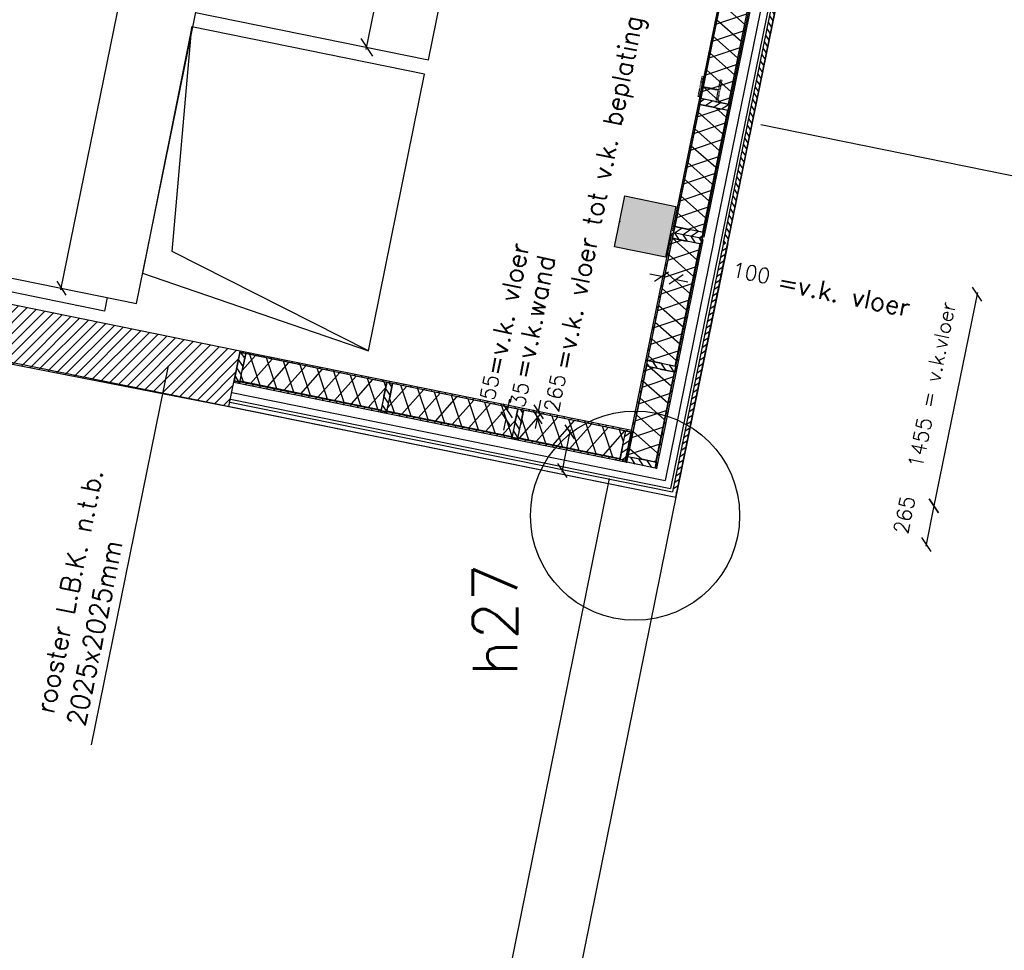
# Model space of a CAD drawing. Extents: x 7198 to 172353, y -998 to 131648.
# Tile 16 of 66: x 25626 to 32258, y 20745 to 27014. Entities that reach past the tile are written whole.
import ezdxf
from ezdxf.enums import TextEntityAlignment as Align

# ---------------------------------------------------------------- set-up
doc = ezdxf.new("R2010")
doc.units = 0
doc.header["$LTSCALE"] = 50
doc.header["$MEASUREMENT"] = 0
doc.header["$PDSIZE"] = -1
doc.linetypes.add('HIDDEN2', pattern=[0.1875, 0.125, -0.0625])
doc.layers.get('0').update_dxf_attribs({"linetype": 'CONTINUOUS'})
doc.layers.get('DEFPOINTS').update_dxf_attribs({"linetype": 'CONTINUOUS'})
for name, color, linetype in [('_DETAILNUMMERS', 4, 'CONTINUOUS'), ('_DETAILNUMMERSTEKST', 4, 'CONTINUOUS'), ('_INSTALLATIES', 4, 'CONTINUOUS'), ('A--01A1_ACEER', 1, 'CONTINUOUS'), ('A--A21--_F-23-', 9, 'CONTINUOUS'), ('A--A25--_F-2--', 9, 'CONTINUOUS'), ('A--A28--_F12--', 7, 'CONTINUOUS'), ('A--A42--_F-23-', 9, 'CONTINUOUS'), ('A--L$7A1-_STRAMIEN', 1, 'CONTINUOUS'), ('A--L02-A3-_LOGO', 3, 'CONTINUOUS'), ('A--L21--', 3, 'CONTINUOUS'), ('A--L21--_F-2--', 7, 'CONTINUOUS'), ('A--L21A1_BUITENWAND', 1, 'CONTINUOUS'), ('A--L21A4_BUITENWAND', 4, 'CONTINUOUS'), ('A--L22A2_BINNENWAND', 2, 'CONTINUOUS'), ('A--L25--', 7, 'CONTINUOUS'), ('A--L25--_F-23-', 7, 'CONTINUOUS'), ('A--L28--', 7, 'CONTINUOUS'), ('A--L28--_F-2--', 7, 'CONTINUOUS'), ('A--L28--_F12--', 7, 'CONTINUOUS'), ('A--L42--', 7, 'CONTINUOUS'), ('A--L42--_F-23-', 7, 'CONTINUOUS'), ('A--M$1A-_F123-', 1, 'CONTINUOUS'), ('A--T01A-25_TEKST', 2, 'CONTINUOUS'), ('X--LR---_CP', 7, 'CONTINUOUS')]:
    doc.layers.add(name, color=color, linetype=linetype)
doc.layers.add('bruto vloeroppervlak', color=3, linetype='CONTINUOUS', plot=False)
doc.styles.add('ALFA-0_25', font='ROMANS')
doc.styles.add('HIEMSTRA', font='romans.shx')
doc.dimstyles.get("Standard").update_dxf_attribs({"dimscale": 40, "dimtxt": 2.5, "dimasz": 2, "dimexe": 0.3, "dimexo": 0.3, "dimgap": 2, "dimtad": 1, "dimdec": 0, "dimzin": 0, "dimdsep": 46, "dimtxsty": 'HIEMSTRA', "dimblk1": 'OBLIQUE', "dimblk2": 'OBLIQUE', "dimsah": 1, "dimcen": -0.09, "dimdle": 0.3, "dimse1": 1, "dimclrd": 2, "dimclre": 2, "dimclrt": 3, "dimadec": 0, "dimazin": 0, "dimtfac": 1, "dimtdec": 4, "dimtofl": 0, "dimtmove": 2, "dimatfit": 3, "dimldrblk": 'OBLIQUE', "dimfxl": 1, "dimtvp": 625, "dimtolj": 1, "dimtzin": 0, "dimarcsym": 0})
doc.dimstyles.new('STANDARD$0', dxfattribs={"dimscale": 50, "dimtxt": 2.5, "dimasz": 2, "dimexe": 2, "dimexo": 0, "dimgap": 2, "dimtad": 1, "dimdec": 0, "dimzin": 0, "dimdsep": 46, "dimtxsty": 'ALFA-0_25', "dimblk1": 'OBLIQUE', "dimblk2": 'OBLIQUE', "dimsah": 1, "dimcen": -3, "dimdle": 2, "dimclrd": 1, "dimclre": 1, "dimclrt": 2, "dimadec": 0, "dimazin": 0, "dimtfac": 0.666667, "dimtofl": 0, "dimtmove": 2, "dimatfit": 3, "dimldrblk": 'OBLIQUE', "dimfxl": 1, "dimtvp": 0.833333, "dimtolj": 1, "dimtzin": 0, "dimarcsym": 0})

# ---------------------------------------------------------------- blocks, each defined once
blk = doc.blocks.new('_OBLIQUE')
at = {"color": 0, "linetype": 'ByBlock'}
blk.add_line((-0.5, -0.5), (0.5, 0.5), dxfattribs=at)
blk = doc.blocks.new('*D62')
at = {"layer": 'A--M$1A-_F123-', "color": 2, "linetype": 'Continuous', "lineweight": -2, "transparency": 16777216}
for p, q in [((27960.6, 26812.5), (28765, 30761.4)), ((29157.4, 30666.1), (28747.3, 30749.7))]:
    blk.add_line(p, q, dxfattribs=at)
at = {"layer": 'DEFPOINTS', "color": 0, "linetype": 'Continuous', "transparency": 16777216}
for p in [(28762, 30746.7), (29172.1, 30663.2), (28373.7, 26743.6, -0.2)]:
    blk.add_point(p, dxfattribs=at)
at = {"layer": 'A--M$1A-_F123-', "color": 2, "linetype": 'Continuous', "lineweight": -2, "transparency": 16777216, "xscale": 100, "yscale": 100, "zscale": 100}
for p, rotation in [((28762, 30746.7), 78.48629033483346), ((27963.5, 26827.2), 258.4862903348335)]:
    blk.add_blockref('_OBLIQUE', p, dxfattribs=dict(at, rotation=rotation))
at = {"layer": 'A--M$1A-_F123-', "color": 3, "linetype": 'Continuous', "transparency": 16777216, "insert": (28203.5, 28819.4), "char_height": 125, "attachment_point": 5, "rotation": 78.48629, "style": 'HIEMSTRA'}
blk.add_mtext('\\A1;4000', dxfattribs=at)
blk = doc.blocks.new('*D63')
at = {"layer": 'A--M$1A-_F123-', "color": 2, "linetype": 'Continuous', "lineweight": -2, "transparency": 16777216}
for p, q in [((25904.1, 25193.4), (27904.9, 35015.7)), ((28396, 34903.4), (27890.7, 35006.3))]:
    blk.add_line(p, q, dxfattribs=at)
at = {"layer": 'DEFPOINTS', "color": 0, "linetype": 'Continuous', "transparency": 16777216}
for p in [(27902.5, 35003.9), (28407.8, 34901, -0.2), (26411.8, 25102.2)]:
    blk.add_point(p, dxfattribs=at)
at = {"layer": 'A--M$1A-_F123-', "color": 2, "linetype": 'Continuous', "lineweight": -2, "transparency": 16777216, "xscale": 80, "yscale": 80, "zscale": 80}
for p, rotation in [((27902.5, 35003.9), 78.48643322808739), ((25906.5, 25205.1), 258.4864332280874)]:
    blk.add_blockref('_OBLIQUE', p, dxfattribs=dict(at, rotation=rotation))
at = {"layer": 'A--M$1A-_F123-', "color": 3, "linetype": 'Continuous', "transparency": 16777216, "insert": (26777.1, 30130.5), "char_height": 100, "attachment_point": 5, "rotation": 78.48643, "style": 'HIEMSTRA'}
blk.add_mtext('\\A1;10000', dxfattribs=at)
blk = doc.blocks.new('Q020437-')
at = {"layer": 'A--A28--_F12--', "color": 8}
for points in [[(-175, -175), (-175, 175), (175, 175)], [(-175, -175), (175, 175), (175, -175)]]:
    blk.add_solid(points, dxfattribs=at)
at = {"layer": 'A--L28--_F12--', "color": 3, "linetype": 'Continuous'}
blk.add_lwpolyline([(-175, -175), (-175, 175), (175, 175), (175, -175)], close=True, dxfattribs=at)
at = {"layer": 'X--LR---_CP'}
for p in [(-175, 0), (-175, 0), (175, 0)]:
    blk.add_point(p, dxfattribs=at)
blk = doc.blocks.new('*D233')
at = {"layer": 'A--M$1A-_F123-', "color": 2, "linetype": 'Continuous', "lineweight": -2, "transparency": 16777216}
for p, q in [((29121.2, 24373), (29137.1, 24451.4)), ((29109.5, 24375.4), (29109.4, 24375.4)), ((29114.3, 24338.8), (29098.3, 24260.4))]:
    blk.add_line(p, q, dxfattribs=at)
at = {"layer": 'DEFPOINTS', "color": 0, "linetype": 'Continuous', "transparency": 16777216}
for p in [(29121.2, 24373), (29121.3, 24373), (29114.3, 24338.8)]:
    blk.add_point(p, dxfattribs=at)
at = {"layer": 'A--M$1A-_F123-', "color": 2, "linetype": 'Continuous', "lineweight": -2, "transparency": 16777216, "xscale": 80, "yscale": 80, "zscale": 80}
for p, rotation in [((29121.2, 24373), 258.5313590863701), ((29114.3, 24338.8), 78.53135908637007)]:
    blk.add_blockref('_OBLIQUE', p, dxfattribs=dict(at, rotation=rotation))
at = {"layer": 'A--M$1A-_F123-', "color": 3, "linetype": 'Continuous', "transparency": 16777216, "insert": (28992.9, 24488), "char_height": 100, "attachment_point": 5, "rotation": 78.53136, "style": 'HIEMSTRA'}
blk.add_mtext('\\A1;35', dxfattribs=at)
blk = doc.blocks.new('*D234')
at = {"layer": 'A--M$1A-_F123-', "color": 2, "linetype": 'Continuous', "lineweight": -2, "transparency": 16777216}
for p, q in [((29950, 25283.1), (29871.6, 25299.1)), ((29947.6, 25271.4), (29947.6, 25271.4)), ((30048, 25263.2), (30126.4, 25247.2))]:
    blk.add_line(p, q, dxfattribs=at)
at = {"layer": 'DEFPOINTS', "color": 0, "linetype": 'Continuous', "transparency": 16777216}
for p in [(29950, 25283.1), (29950, 25283.1), (30048, 25263.2, -1)]:
    blk.add_point(p, dxfattribs=at)
at = {"layer": 'A--M$1A-_F123-', "color": 2, "linetype": 'Continuous', "lineweight": -2, "transparency": 16777216, "xscale": 80, "yscale": 80, "zscale": 80}
for p, rotation in [((29950, 25283.1), 348.4862620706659), ((30048, 25263.2), 168.4862620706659)]:
    blk.add_blockref('_OBLIQUE', p, dxfattribs=dict(at, rotation=rotation))
at = {"layer": 'A--M$1A-_F123-', "color": 3, "linetype": 'Continuous', "transparency": 16777216, "insert": (30553.9, 25308.1), "char_height": 100, "attachment_point": 5, "rotation": 348.48626, "style": 'HIEMSTRA'}
blk.add_mtext('\\A1;100', dxfattribs=at)
blk = doc.blocks.new('*D262')
at = {"layer": 'A--M$1A-_F123-', "color": 2, "linetype": 'Continuous', "lineweight": -2, "transparency": 16777216}
for p, q in [((28912.1, 24380), (28928.1, 24458.4)), ((28901.2, 24326.1), (28885.2, 24247.7)), ((28889.4, 24328.5), (28889.4, 24328.5))]:
    blk.add_line(p, q, dxfattribs=at)
at = {"layer": 'DEFPOINTS', "color": 0, "linetype": 'Continuous', "transparency": 16777216}
for p in [(28912.1, 24380), (28901.2, 24326.1, 0), (28901.2, 24326.1)]:
    blk.add_point(p, dxfattribs=at)
at = {"layer": 'A--M$1A-_F123-', "color": 2, "linetype": 'Continuous', "lineweight": -2, "transparency": 16777216, "xscale": 80, "yscale": 80, "zscale": 80}
for p, rotation in [((28912.1, 24380), 258.4877704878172), ((28901.2, 24326.1), 78.48777048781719)]:
    blk.add_blockref('_OBLIQUE', p, dxfattribs=dict(at, rotation=rotation))
at = {"layer": 'A--M$1A-_F123-', "color": 3, "linetype": 'Continuous', "transparency": 16777216, "insert": (28790.7, 24537.1), "char_height": 100, "attachment_point": 5, "rotation": 78.48777, "style": 'HIEMSTRA'}
blk.add_mtext('\\A1;55', dxfattribs=at)
blk = doc.blocks.new('NH40_196')
at = {"layer": 'A--A25--_F-2--'}
h = blk.add_hatch(dxfattribs=at)
h.set_pattern_fill('ALFALINE', color=256, scale=40, style=0, pattern_type=2)
h.set_pattern_definition([(45, (-6, 0), (-28.284, 28.284), [])])
h.paths.add_polyline_path([(0, 0), (0, 196), (40, 196), (40, 0)])
at = {"layer": 'A--L25--_F-23-', "color": 2, "linetype": 'Continuous'}
blk.add_lwpolyline([(0, 0), (0, 196), (40, 196), (40, 0)], close=True, dxfattribs=at)
at = {"layer": 'X--LR---_CP'}
for p in [(0, 0), (0, 0), (40, 0)]:
    blk.add_point(p, dxfattribs=at)
blk = doc.blocks.new('*U727')
at = {"layer": 'A--A42--_F-23-', "linetype": 'Continuous'}
h = blk.add_hatch(dxfattribs=at)
h.set_pattern_fill('ALFALINE', color=256, scale=40, style=0)
h.set_pattern_definition([(45, (-31023.915, -29450.602), (-28.28427, 28.28427), [])])
h.paths.add_polyline_path([(0, 0), (4.9, -1), (-789.3, -3901.2), (-794.2, -3900.2), (-799.1, -3899.2), (-4.9, 1)])
at = {"layer": 'A--L42--_F-23-', "color": 2, "linetype": 'Continuous'}
for points in [[(0, 0), (-4.9, 1), (-799.1, -3899.2), (-794.2, -3900.2)], [(0, 0), (4.9, -1), (-789.3, -3901.2), (-794.2, -3900.2)]]:
    blk.add_lwpolyline(points, dxfattribs=at)
blk = doc.blocks.new('*U726')
at = {"layer": 'A--A42--_F-23-', "linetype": 'Continuous'}
h = blk.add_hatch(dxfattribs=at)
h.set_pattern_fill('ALFALINE', color=256, scale=40, style=0)
h.set_pattern_definition([(45, (-30822.028, -29491.56), (-28.28427, 28.28427), [])])
h.paths.add_polyline_path([(0, 0), (4.9, -1), (-789.3, -3900.9), (-794.2, -3899.9), (-799.1, -3898.9), (-4.9, 1)])
at = {"layer": 'A--L42--_F-23-', "color": 2, "linetype": 'Continuous'}
for points in [[(0, 0), (-4.9, 1), (-799.1, -3898.9), (-794.2, -3899.9)], [(0, 0), (4.9, -1), (-789.3, -3900.9), (-794.2, -3899.9)]]:
    blk.add_lwpolyline(points, dxfattribs=at)
blk = doc.blocks.new('*U725')
at = {"layer": 'A--A21--_F-23-', "linetype": 'Continuous'}
h = blk.add_hatch(dxfattribs=at)
h.set_pattern_fill('ALFAISO', color=256, scale=100, angle=78.49, style=0)
h.set_pattern_definition([(138.49, (48.99, -9.98), (-66.275, -74.884), []), (198.49, (48.99, -9.98), (31.714, -94.838), [])])
h.paths.add_polyline_path([(0, 0), (-93.1, 19), (78.5, 861.7), (171.6, 842.7), (264.7, 823.7), (93.1, -19)])
at = {"layer": 'A--L21--_F-2--', "color": 2, "linetype": 'Continuous'}
for points in [[(0, 0), (-93.1, 19), (78.5, 861.7), (171.6, 842.7)], [(0, 0), (93.1, -19), (264.7, 823.7), (171.6, 842.7)]]:
    blk.add_lwpolyline(points, dxfattribs=at)
blk = doc.blocks.new('*U723')
at = {"layer": 'A--A21--_F-23-', "linetype": 'Continuous'}
h = blk.add_hatch(dxfattribs=at)
h.set_pattern_fill('ALFAISO', color=256, scale=100, angle=258.49, style=0)
h.set_pattern_definition([(318.49, (-48.99, 9.98), (66.275, 74.884), []), (18.49, (-48.99, 9.98), (-31.714, 94.838), [])])
h.paths.add_polyline_path([(0, 0), (93.1, -19), (-74.5, -842.1), (-167.6, -823.1), (-260.7, -804.2), (-93.1, 19)])
at = {"layer": 'A--L21--_F-2--', "color": 2, "linetype": 'Continuous'}
for points in [[(0, 0), (-93.1, 19), (-260.7, -804.2), (-167.6, -823.1)], [(0, 0), (93.1, -19), (-74.5, -842.1), (-167.6, -823.1)]]:
    blk.add_lwpolyline(points, dxfattribs=at)
blk = doc.blocks.new('*U720')
at = {"layer": 'A--A42--_F-23-', "linetype": 'Continuous'}
h = blk.add_hatch(dxfattribs=at)
h.set_pattern_fill('ALFALINE', color=256, scale=40, style=0)
h.set_pattern_definition([(45, (-29912.144, -23992.42), (-28.28427, 28.28427), [])])
h.paths.add_polyline_path([(0, 0), (-4.9, 1), (308.7, 1539.6), (313.6, 1538.6), (318.5, 1537.6), (4.9, -1)])
at = {"layer": 'A--L42--_F-23-', "color": 2, "linetype": 'Continuous'}
for points in [[(0, 0), (-4.9, 1), (308.7, 1539.6), (313.6, 1538.6)], [(0, 0), (4.9, -1), (318.5, 1537.6), (313.6, 1538.6)]]:
    blk.add_lwpolyline(points, dxfattribs=at)
blk = doc.blocks.new('*U719')
at = {"layer": 'A--A21--_F-23-', "linetype": 'Continuous'}
h = blk.add_hatch(dxfattribs=at)
h.set_pattern_fill('ALFAISO', color=256, scale=100, angle=258.47439, style=0)
h.set_pattern_definition([(318.474, (-48.99, 9.99), (66.295, 74.866), []), (18.474, (-48.99, 9.99), (-31.688, 94.847), [])])
h.paths.add_polyline_path([(0, 0), (93.1, -19), (-30.8, -626.6), (-123.9, -607.6), (-217, -588.6), (-93.1, 19)])
at = {"layer": 'A--L21--_F-2--', "color": 2, "linetype": 'Continuous'}
for points in [[(0, 0), (-93.1, 19), (-217, -588.6), (-123.9, -607.6)], [(0, 0), (93.1, -19), (-30.8, -626.6), (-123.9, -607.6)]]:
    blk.add_lwpolyline(points, dxfattribs=at)
blk = doc.blocks.new('*U718')
at = {"layer": 'A--A21--_F-23-', "linetype": 'Continuous'}
h = blk.add_hatch(dxfattribs=at)
h.set_pattern_fill('ALFAISO', color=256, scale=100, angle=78.48258, style=0)
h.set_pattern_definition([(138.483, (48.99, -9.98), (-66.285, -74.875), []), (198.483, (48.99, -9.98), (31.702, -94.842), [])])
h.paths.add_polyline_path([(0, 0), (-93.1, 19), (74.6, 842.1), (167.7, 823.1), (260.8, 804.1), (93.1, -19)])
at = {"layer": 'A--L21--_F-2--', "color": 2, "linetype": 'Continuous'}
for points in [[(0, 0), (-93.1, 19), (74.6, 842.1), (167.7, 823.1)], [(0, 0), (93.1, -19), (260.8, 804.1), (167.7, 823.1)]]:
    blk.add_lwpolyline(points, dxfattribs=at)
blk = doc.blocks.new('A$C6C660DB7')
at = {"layer": 'A--L21A4_BUITENWAND', "linetype": 'Continuous'}
for p, q in [((18178.2, -11698.7, 0.3), (22523.9, 9790.8, 0.3)), ((18558.6, -12163.7, 0.3), (22979.7, 9698.6, 0.3))]:
    blk.add_line(p, q, dxfattribs=at)
blk = doc.blocks.new('*D510')
at = {"layer": 'A--M$1A-_F123-', "color": 2, "linetype": 'Continuous', "lineweight": -2, "transparency": 16777216}
for p, q in [((29334.9, 24250), (29277.3, 23966.3)), ((29268, 23980.5), (29267.9, 23980.5))]:
    blk.add_line(p, q, dxfattribs=at)
at = {"layer": 'DEFPOINTS', "color": 0, "linetype": 'Continuous', "transparency": 16777216}
for p in [(29332.6, 24238.2), (29279.7, 23978.1, 0), (29279.7, 23978.1)]:
    blk.add_point(p, dxfattribs=at)
at = {"layer": 'A--M$1A-_F123-', "color": 2, "linetype": 'Continuous', "lineweight": -2, "transparency": 16777216, "xscale": 80, "yscale": 80, "zscale": 80}
for p, rotation in [((29332.5, 24238.2), 78.5133445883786), ((29279.7, 23978.1), 258.5133445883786)]:
    blk.add_blockref('_OBLIQUE', p, dxfattribs=dict(at, rotation=rotation))
at = {"layer": 'A--M$1A-_F123-', "color": 3, "linetype": 'Continuous', "transparency": 16777216, "insert": (29231.3, 24498.8), "char_height": 100, "attachment_point": 5, "rotation": 78.51334, "style": 'HIEMSTRA'}
blk.add_mtext('\\A1;265', dxfattribs=at)
blk = doc.blocks.new('*U535')
at = {"layer": 'A--A42--_F-23-', "linetype": 'Continuous'}
h = blk.add_hatch(dxfattribs=at)
h.set_pattern_fill('ALFALINE', color=256, scale=40, style=0)
h.set_pattern_definition([(45, (-29707.228, -24039.23), (-28.28427, 28.28427), [])])
h.paths.add_polyline_path([(0, 0), (-1, -4.9), (-2639.4, 531.1), (-2638.4, 536), (-2637.4, 540.9), (1, 4.9)])
at = {"layer": 'A--L42--_F-23-', "color": 2, "linetype": 'Continuous'}
for points in [[(0, 0), (-1, -4.9), (-2639.4, 531.1), (-2638.4, 536)], [(0, 0), (1, 4.9), (-2637.4, 540.9), (-2638.4, 536)]]:
    blk.add_lwpolyline(points, dxfattribs=at)
blk = doc.blocks.new('*U534')
at = {"layer": 'A--A42--_F-23-', "linetype": 'Continuous'}
h = blk.add_hatch(dxfattribs=at)
h.set_pattern_fill('ALFALINE', color=256, scale=40, style=0)
h.set_pattern_definition([(45, (-29747.527, -24241.266), (-28.28427, 28.28427), [])])
h.paths.add_polyline_path([(0, 0), (1, 4.9), (-2636.2, 540.7), (-2637.2, 535.8), (-2638.2, 530.9), (-1, -4.9)])
at = {"layer": 'A--L42--_F-23-', "color": 2, "linetype": 'Continuous'}
for points in [[(0, 0), (-1, -4.9), (-2638.2, 530.9), (-2637.2, 535.8)], [(0, 0), (1, 4.9), (-2636.2, 540.7), (-2637.2, 535.8)]]:
    blk.add_lwpolyline(points, dxfattribs=at)
blk = doc.blocks.new('*U533')
at = {"layer": 'A--A42--_F-23-', "linetype": 'Continuous'}
h = blk.add_hatch(dxfattribs=at)
h.set_pattern_fill('ALFALINE', color=256, scale=40, style=0)
h.set_pattern_definition([(45, (-29710.292, -24033.55), (-28.28427, 28.28427), [])])
h.paths.add_polyline_path([(0, 0), (-4.9, 1), (308.7, 1539.6), (313.6, 1538.6), (318.5, 1537.6), (4.9, -1)])
at = {"layer": 'A--L42--_F-23-', "color": 2, "linetype": 'Continuous'}
for points in [[(0, 0), (-4.9, 1), (308.7, 1539.6), (313.6, 1538.6)], [(0, 0), (4.9, -1), (318.5, 1537.6), (313.6, 1538.6)]]:
    blk.add_lwpolyline(points, dxfattribs=at)
blk = doc.blocks.new('*U531')
at = {"layer": 'A--A21--_F-23-', "linetype": 'Continuous'}
h = blk.add_hatch(dxfattribs=at)
h.set_pattern_fill('ALFAISO', color=256, scale=100, angle=168.49012, style=0)
h.set_pattern_definition([(228.49, (9.98, 48.99), (74.884, -66.275), []), (288.49, (9.98, 48.99), (94.838, 31.714), [])])
h.paths.add_polyline_path([(0, 0), (-19, -93.1), (-969, 100.4), (-950, 193.5), (-931.1, 286.5), (19, 93.1)])
at = {"layer": 'A--L21--_F-2--', "color": 2, "linetype": 'Continuous'}
for points in [[(0, 0), (19, 93.1), (-931.1, 286.5), (-950, 193.5)], [(0, 0), (-19, -93.1), (-969, 100.4), (-950, 193.5)]]:
    blk.add_lwpolyline(points, dxfattribs=at)
blk = doc.blocks.new('*U530')
at = {"layer": 'A--A21--_F-23-', "linetype": 'Continuous'}
h = blk.add_hatch(dxfattribs=at)
h.set_pattern_fill('ALFAISO', color=256, scale=100, angle=168.49, style=0)
h.set_pattern_definition([(228.49, (9.98, 48.99), (74.884, -66.275), []), (288.49, (9.98, 48.99), (94.838, 31.714), [])])
h.paths.add_polyline_path([(0, 0), (-19, -93.1), (-861.7, 78.5), (-842.7, 171.6), (-823.7, 264.7), (19, 93.1)])
at = {"layer": 'A--L21--_F-2--', "color": 2, "linetype": 'Continuous'}
for points in [[(0, 0), (19, 93.1), (-823.7, 264.7), (-842.7, 171.6)], [(0, 0), (-19, -93.1), (-861.7, 78.5), (-842.7, 171.6)]]:
    blk.add_lwpolyline(points, dxfattribs=at)
blk = doc.blocks.new('*U529')
at = {"layer": 'A--A21--_F-23-', "linetype": 'Continuous'}
h = blk.add_hatch(dxfattribs=at)
h.set_pattern_fill('ALFAISO', color=256, scale=100, angle=168.49, style=0)
h.set_pattern_definition([(228.49, (9.98, 48.99), (74.884, -66.275), []), (288.49, (9.98, 48.99), (94.838, 31.714), [])])
h.paths.add_polyline_path([(0, 0), (-19, -93.1), (-707.2, 47.1), (-688.2, 140.1), (-669.3, 233.2), (19, 93.1)])
at = {"layer": 'A--L21--_F-2--', "color": 2, "linetype": 'Continuous'}
for points in [[(0, 0), (19, 93.1), (-669.3, 233.2), (-688.2, 140.1)], [(0, 0), (-19, -93.1), (-707.2, 47.1), (-688.2, 140.1)]]:
    blk.add_lwpolyline(points, dxfattribs=at)
blk = doc.blocks.new('*D511')
at = {"layer": 'A--M$1A-_F123-', "color": 1, "linetype": 'Continuous', "lineweight": -2, "transparency": 16777216}
blk.add_line((32077, 25176.3), (31781.8, 23727.1), dxfattribs=at)
at = {"layer": 'DEFPOINTS', "color": 0, "linetype": 'Continuous', "transparency": 16777216}
for p in [(32074.6, 25164.6), (31784.2, 23738.9), (31784.2, 23738.9)]:
    blk.add_point(p, dxfattribs=at)
at = {"layer": 'A--M$1A-_F123-', "color": 1, "linetype": 'Continuous', "lineweight": -2, "transparency": 16777216, "xscale": 80, "yscale": 80, "zscale": 80}
for p, rotation in [((32074.6, 25164.6), 78.48513587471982), ((31784.2, 23738.9), 258.4851358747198)]:
    blk.add_blockref('_OBLIQUE', p, dxfattribs=dict(at, rotation=rotation))
at = {"layer": 'A--M$1A-_F123-', "color": 2, "linetype": 'Continuous', "transparency": 16777216, "insert": (31769.2, 24553.4), "char_height": 100, "attachment_point": 5, "rotation": 78.48514, "style": 'HIEMSTRA'}
blk.add_mtext('\\A1;1455 = v.k.vloer', dxfattribs=at)
blk = doc.blocks.new('*D512')
at = {"layer": 'A--M$1A-_F123-', "color": 1, "linetype": 'Continuous', "lineweight": -2, "transparency": 16777216}
blk.add_line((31786.6, 23750.6), (31728.9, 23467.4), dxfattribs=at)
at = {"layer": 'DEFPOINTS', "color": 0, "linetype": 'Continuous', "transparency": 16777216}
for p in [(31784.2, 23738.9), (31731.3, 23479.2), (31731.3, 23479.2)]:
    blk.add_point(p, dxfattribs=at)
at = {"layer": 'A--M$1A-_F123-', "color": 1, "linetype": 'Continuous', "lineweight": -2, "transparency": 16777216, "xscale": 80, "yscale": 80, "zscale": 80}
for p, rotation in [((31784.2, 23738.9), 78.48513587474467), ((31731.3, 23479.2), 258.4851358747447)]:
    blk.add_blockref('_OBLIQUE', p, dxfattribs=dict(at, rotation=rotation))
at = {"layer": 'A--M$1A-_F123-', "color": 2, "linetype": 'Continuous', "transparency": 16777216, "insert": (31584.7, 23677.9), "char_height": 100, "attachment_point": 5, "rotation": 78.48514, "style": 'HIEMSTRA'}
blk.add_mtext('\\A1;265', dxfattribs=at)

msp = doc.modelspace()

# ---------------------------------------------------------------- hatches: boundary and pattern name
at = {"layer": 'A--01A1_ACEER', "linetype": 'Continuous'}
h = msp.add_hatch(dxfattribs=at)
h.set_pattern_fill('ANSI31', color=256, scale=250, angle=78.49, style=0)
h.set_pattern_definition([(123.49, (18836.53, -6089.41), (-26.061942, -17.243482), [])])
h.paths.add_polyline_path([(30366.9, 25512.3), (31165, 29431.9), (31194.4, 29425.9), (30396.3, 25506.3)])
h = msp.add_hatch(dxfattribs=at)
h.set_pattern_fill('ANSI31', color=256, scale=250, angle=78.49, style=0)
h.set_pattern_definition([(213.48258, (32116.995, 59106.31), (-17.240107, 26.064175), [])])
h.paths.add_polyline_path([(30366.9, 25512.3), (30022.1, 23832.6), (30051.5, 23826.7), (30396.3, 25506.3)])
at = {"layer": 'A--L$7A1-_STRAMIEN'}
h = msp.add_hatch(dxfattribs=at)
h.set_pattern_fill('ANSI31', color=256, scale=400, style=0)
h.set_pattern_definition([(45, (-27.327, 5.55), (-35.35534, 35.35534), [])])
h.paths.add_polyline_path([(24826.8, 24839), (27035.2, 24407.5), (27111.3, 24781.8), (24906.6, 25230.9)])

# ---------------------------------------------------------------- linework, layer by layer
at = {"layer": '_DETAILNUMMERS'}
msp.add_circle((29771, 23673), 704.5, dxfattribs=at)
at = {"layer": '_INSTALLATIES', "linetype": 'Continuous'}
for points in [[(26411.8, 25102.2), (28407.8, 34901), (26840, 35220.4), (24844, 25421.5), (26411.8, 25102.2)], [(29177.2, 30662.1), (27609.4, 30981.5), (26811, 27062), (28378.8, 26742.6)], [(28353.7, 26645.7), (26785.9, 26965), (26453.2, 25305.4), (27974.5, 24783.9)]]:
    msp.add_lwpolyline(points, close=True, dxfattribs=at)
msp.add_lwpolyline([(27974.5, 24783.9), (26652.6, 25453.1), (26785.9, 26965)], dxfattribs=at)
at = {"layer": 'A--L$7A1-_STRAMIEN', "color": 2}
for p, q in [((26196.4, 25050.5), (24922.5, 25310)), ((26215.5, 25143), (26196.4, 25050.5))]:
    msp.add_line(p, q, dxfattribs=at)
at = {"layer": 'A--L$7A1-_STRAMIEN'}
msp.add_line((26110.7, 22129.6), (26627.5, 24683), dxfattribs=at)
at = {"layer": 'A--L$7A1-_STRAMIEN', "color": 3, "elevation": 0}
msp.add_lwpolyline([(24826.8, 24839), (27035.2, 24407.5), (27111.3, 24781.8), (24906.6, 25230.9)], close=True, dxfattribs=at)
at = {"layer": 'A--L21--'}
for p, q in [((30366.9, 25512.3), (31165, 29431.9)), ((30396.3, 25506.3), (31194.4, 29425.9)), ((30366.9, 25512.3), (30022.1, 23832.6, -0.1)), ((30396.3, 25506.3), (30045.6, 23798.1, -0.1)), ((27035.1, 24407.5, 0), (30045.5, 23797.4, -0.1)), ((27041.1, 24436.8, 0), (30022.1, 23832.6, -0.1))]:
    msp.add_line(p, q, dxfattribs=at)
at = {"layer": 'A--L21A1_BUITENWAND'}
msp.add_lwpolyline([(30619, 26308.3), (34207.5, 25577.5), (35483.1, 31836.1), (35373.3, 31858.5)], dxfattribs=at)
at = {"layer": 'A--L22A2_BINNENWAND', "color": 2, "linetype": 'Continuous'}
for p, q in [((31708.7, 32197.6, 0.2), (30008.9, 23855.7, 0)), ((30302.2, 25525.6), (31100.4, 29445.1)), ((30302.2, 25525.5), (29973, 23909.8)), ((27054.3, 24501.5, 0), (29973, 23909.8, 0)), ((27045.1, 24456.5, 0), (30009.3, 23855.6))]:
    msp.add_line(p, q, dxfattribs=at)
at = {"layer": 'A--L28--_F-2--', "color": 1, "linetype": 'HIDDEN2'}
msp.add_lwpolyline([(30354.8, 26606.7), (30326.9, 26469.5), (30318.6, 26471.2), (30332, 26537.1), (30218.3, 26560.2), (30204.9, 26494.3), (30196.6, 26496), (30224.5, 26633.2), (30232.8, 26631.5), (30219.4, 26565.6), (30333.1, 26542.5), (30346.5, 26608.4)], close=True, dxfattribs=at)
at = {"layer": 'bruto vloeroppervlak'}
msp.add_lwpolyline([(21750, 57752), (14838.9, 23824.8), (14867, 23782.3), (24118, 21897.9), (24160.5, 21926), (24759.7, 24871), (30045.6, 23798.1), (31760.9, 32206), (31771.4, 32146), (44082, 32146)], dxfattribs=at)

# ---------------------------------------------------------------- block references
at = {"layer": 'A--L02-A3-_LOGO'}
msp.add_blockref('A$C6C660DB7', (7074.3, 14132.7), dxfattribs=at)
at = {"layer": 'A--L21--', "linetype": 'Continuous'}
for name, p in [('*U725', (30307.4, 26463.4)), ('*U723', (30299.5, 26424.2)), ('*U718', (29948.2, 24699.6)), ('*U531', (28079.6, 24477.6)), ('*U719', (29940.2, 24660.4)), ('*U530', (28961.5, 24298)), ('*U529', (29689, 24149.9))]:
    msp.add_blockref(name, p, dxfattribs=at)
at = {"layer": 'A--L25--', "xscale": -1}
for p, rotation in [((30206.4, 26443.1), 258.49), ((30030.8, 25580.8), 258.49), ((27109.5, 24572.1, 0), 348.49), ((28098.7, 24370.6), 348.49), ((28980.6, 24191.1), 348.49)]:
    msp.add_blockref('NH40_196', p, dxfattribs=dict(at, rotation=rotation))
at = {"layer": 'A--L25--'}
for p, rotation in [((30030.8, 25580.8), 258.4825806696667), ((29855.1, 24718.5), 258.4825806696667), ((29669, 24052.1), 348.4825806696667), ((29723.2, 24071.7), 258.4825806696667)]:
    msp.add_blockref('NH40_196', p, dxfattribs=dict(at, rotation=rotation))
at = {"layer": 'A--L28--', "linetype": 'Continuous', "rotation": 348.492528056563}
msp.add_blockref('Q020437-', (29839.7, 25619.8), dxfattribs=at)
at = {"layer": 'A--L42--'}
for name, p in [('*U726', (30822, 29491.6)), ('*U727', (31023.9, 29450.6)), ('*U533', (29710.3, 24033.6)), ('*U720', (29912.1, 23992.4)), ('*U534', (29747.5, 24241.3)), ('*U535', (29707.2, 24039.2))]:
    msp.add_blockref(name, p, dxfattribs=at)

# ---------------------------------------------------------------- texts
at = {"layer": '_DETAILNUMMERSTEKST', "style": 'ALFA-0_25'}
msp.add_text('h27', height=300, rotation=90, dxfattribs=at).set_placement((28978, 22592.5))
at = {"layer": 'A--T01A-25_TEKST', "style": 'HIEMSTRA'}
for s, rotation, p in [('=v.k. vloer tot v.k. beplating', 78.49, (29339.7, 24645)), ('=v.k. vloer', 78.49, (28877.9, 24606.8)), ('=v.k.wand', 78.49, (29066.2, 24584.2)), ('=v.k. vloer', 348.49, (30721.3, 25192))]:
    msp.add_text(s, height=125, rotation=rotation, dxfattribs=at).set_placement(p)
for s, p in [('rooster L.B.K. n.t.b.', (26188.1, 23970.9, 0.2)), ('2025x2025mm', (26318.4, 23492.9, 0.2))]:
    msp.add_text(s, height=125, rotation=78.4863, dxfattribs=at).set_placement(p, align=Align.RIGHT)

# ---------------------------------------------------------------- dimensions: what is measured, and where the dimension line sits
at = {"layer": 'A--M$1A-_F123-', "linetype": 'Continuous'}
dim = msp.add_aligned_dim(p1=(26411.8, 25102.2), p2=(28407.8, 34901, -0.2), distance=515.7, dimstyle='Standard', dxfattribs=at)
dim.commit()
dim.dimension.update_dxf_attribs({"geometry": '*D63', "text_midpoint": (26777.1, 30130.5)})
dim = msp.add_aligned_dim(p1=(28373.7, 26743.6, -0.2), p2=(29172.1, 30663.2), distance=418.6, dimstyle='Standard', override={"dimscale": 50, "dimtxsty": 'HIEMSTRA'}, dxfattribs=at)
dim.commit()
dim.dimension.update_dxf_attribs({"geometry": '*D62', "text_midpoint": (28203.5, 28819.4)})
for base, p1, p2, angle, picture, middle in [((29950, 25283.1, 1), (30048, 25263.2), (29950, 25283.1, 1), 168.48626, '*D234', (30553.9, 25308.1, 1)), ((28901.2, 24326.1), (28912.1, 24380), (28901.2, 24326.1, 0), 258.48777, '*D262', (28790.7, 24537.1)), ((29279.7, 23978.1, 0), (29332.6, 24238.2, 0), (29279.7, 23978.1, 0), 258.51334, '*D510', (29231.3, 24498.8, 0)), ((29121.2, 24373), (29114.3, 24338.8), (29121.3, 24373), 78.53136, '*D233', (28992.9, 24488))]:
    dim = msp.add_linear_dim(base=base, p1=p1, p2=p2, angle=angle, dimstyle='Standard', dxfattribs=at)
    dim.commit()
    dim.dimension.update_dxf_attribs({"geometry": picture, "text_midpoint": middle, "dimtype": 161})
dim = msp.add_linear_dim(base=(31784.2, 23738.9), p1=(32074.6, 25164.6), p2=(31784.2, 23738.9), angle=258.48514, text='<> = v.k.vloer', dimstyle='STANDARD$0', override={"dimscale": 40, "dimexe": 0.3, "dimexo": 0.3, "dimtxsty": 'HIEMSTRA', "dimcen": -0.09, "dimdle": 0.3, "dimse1": 1, "dimtfac": 1, "dimtdec": 4, "dimtvp": 625}, dxfattribs=at)
dim.commit()
dim.dimension.update_dxf_attribs({"geometry": '*D511', "text_midpoint": (31769.2, 24553.4), "dimtype": 161})
dim = msp.add_linear_dim(base=(31731.3, 23479.2), p1=(31784.2, 23738.9), p2=(31731.3, 23479.2), angle=258.48514, dimstyle='STANDARD$0', override={"dimscale": 40, "dimexe": 0.3, "dimexo": 0.3, "dimtxsty": 'HIEMSTRA', "dimcen": -0.09, "dimdle": 0.3, "dimse1": 1, "dimtfac": 1, "dimtdec": 4, "dimtvp": 625}, dxfattribs=at)
dim.commit()
dim.dimension.update_dxf_attribs({"geometry": '*D512', "text_midpoint": (31584.7, 23677.9), "dimtype": 161})

doc.saveas('drawing.dxf')
